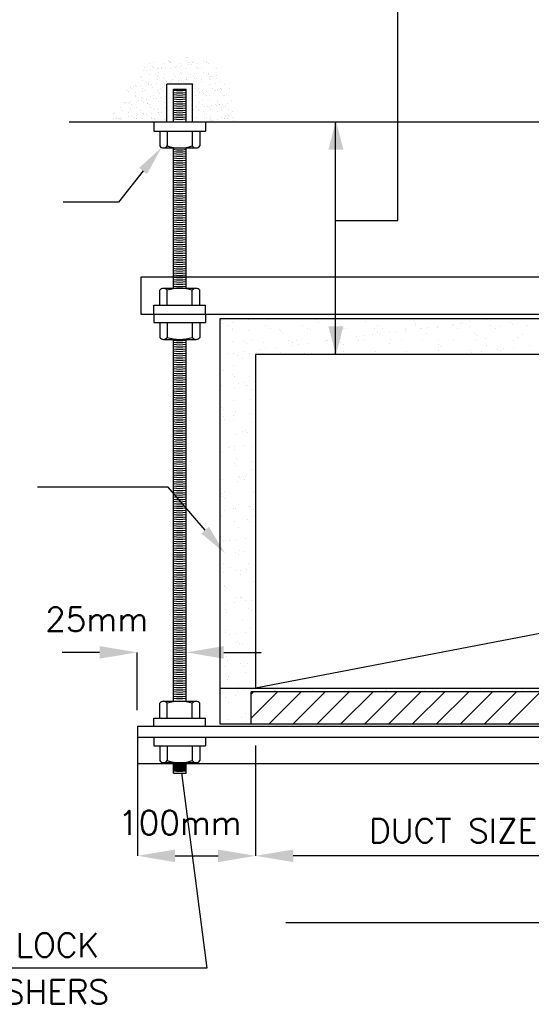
# Model space of a CAD drawing. Header units: millimetres. Extents: x 0 to 531, y -4 to 262.
# Tile 19 of 36: x 235 to 245, y 133 to 153. Entities that reach past the tile are written whole.
import ezdxf
from ezdxf.enums import TextEntityAlignment as Align

# ---------------------------------------------------------------- set-up
doc = ezdxf.new("R2010")
doc.units = ezdxf.units.MM
for name, color, linetype in [('DUCT', 7, 'Continuous'), ('L', 7, 'Continuous'), ('text', 7, 'Continuous')]:
    doc.layers.add(name, color=color, linetype=linetype)
doc.styles.add('ROMANC', font='romans.shx', dxfattribs={"width": 0.65, "height": 200})

msp = doc.modelspace()

# ---------------------------------------------------------------- linework, layer by layer
for p, q in [((237.892, 151.985), (237.892, 151.985)), ((238.193, 152.016), (238.193, 152.016)), ((238.208, 151.989), (238.208, 151.989)), ((238.24, 151.986), (238.24, 151.986)), ((238.541, 152.067), (238.541, 152.067)), ((238.541, 152.016), (238.541, 152.016)), ((238.565, 152.069), (238.565, 152.069)), ((238.588, 151.986), (238.588, 151.986)), ((238.663, 151.98), (238.663, 151.98)), ((238.89, 152.017), (238.89, 152.017)), ((238.937, 151.987), (238.937, 151.987)), ((238.955, 151.98), (238.955, 151.98)), ((237.692, 151.814), (237.692, 151.814)), ((237.713, 151.876), (237.713, 151.876)), ((237.75, 151.822), (237.75, 151.822)), ((237.817, 151.954), (237.817, 151.954)), ((237.841, 151.834), (237.841, 151.834)), ((237.872, 151.891), (237.872, 151.891)), ((237.893, 151.872), (237.893, 151.872)), ((237.969, 151.849), (237.969, 151.849)), ((237.99, 151.783), (237.99, 151.783)), ((237.993, 151.854), (237.993, 151.854)), ((238.052, 151.861), (238.052, 151.861)), ((238.061, 151.877), (238.061, 151.877)), ((238.103, 151.952), (238.103, 151.952)), ((238.143, 151.873), (238.143, 151.873)), ((238.229, 151.971), (238.229, 151.971)), ((238.261, 151.852), (238.261, 151.852)), ((238.295, 151.893), (238.295, 151.893)), ((238.326, 151.881), (238.326, 151.881)), ((238.353, 151.901), (238.353, 151.901)), ((238.406, 151.963), (238.406, 151.963)), ((238.41, 151.877), (238.41, 151.877)), ((238.444, 151.913), (238.444, 151.913)), ((238.548, 151.851), (238.548, 151.851)), ((238.596, 151.933), (238.596, 151.933)), ((238.654, 151.941), (238.654, 151.941)), ((238.698, 151.967), (238.698, 151.967)), ((238.745, 151.953), (238.745, 151.953)), ((238.758, 151.878), (238.758, 151.878)), ((238.774, 151.877), (238.774, 151.877)), ((238.795, 151.859), (238.795, 151.859)), ((238.85, 151.862), (238.85, 151.862)), ((238.897, 151.973), (238.897, 151.973)), ((238.985, 151.965), (238.985, 151.965)), ((239.107, 151.879), (239.107, 151.879)), ((239.143, 151.866), (239.143, 151.866)), ((237.634, 151.704), (237.634, 151.704)), ((237.654, 151.685), (237.654, 151.685)), ((237.673, 151.622), (237.673, 151.622)), ((237.803, 151.596), (237.803, 151.596)), ((237.824, 151.738), (237.824, 151.738)), ((237.935, 151.735), (237.935, 151.735)), ((237.976, 151.633), (237.976, 151.633)), ((237.982, 151.705), (237.982, 151.705)), ((238.101, 151.681), (238.101, 151.681)), ((238.11, 151.737), (238.11, 151.737)), ((238.122, 151.662), (238.122, 151.662)), ((238.152, 151.597), (238.152, 151.597)), ((238.246, 151.597), (238.246, 151.597)), ((238.268, 151.637), (238.268, 151.637)), ((238.283, 151.735), (238.283, 151.735)), ((238.33, 151.705), (238.33, 151.705)), ((238.398, 151.617), (238.398, 151.617)), ((238.413, 151.748), (238.413, 151.748)), ((238.438, 151.779), (238.438, 151.779)), ((238.456, 151.625), (238.456, 151.625)), ((238.458, 151.76), (238.458, 151.76)), ((238.5, 151.597), (238.5, 151.597)), ((238.547, 151.637), (238.547, 151.637)), ((238.555, 151.635), (238.555, 151.635)), ((238.556, 151.671), (238.556, 151.671)), ((238.632, 151.736), (238.632, 151.736)), ((238.679, 151.706), (238.679, 151.706)), ((238.699, 151.657), (238.699, 151.657)), ((238.706, 151.751), (238.706, 151.751)), ((238.757, 151.665), (238.757, 151.665)), ((238.848, 151.677), (238.848, 151.677)), ((238.849, 151.598), (238.849, 151.598)), ((238.857, 151.646), (238.857, 151.646)), ((238.892, 151.769), (238.892, 151.769)), ((238.98, 151.737), (238.98, 151.737)), ((238.992, 151.75), (238.992, 151.75)), ((239, 151.697), (239, 151.697)), ((239.003, 151.667), (239.003, 151.667)), ((239.024, 151.648), (239.024, 151.648)), ((239.027, 151.707), (239.027, 151.707)), ((239.058, 151.704), (239.058, 151.704)), ((239.149, 151.716), (239.149, 151.716)), ((239.15, 151.65), (239.15, 151.65)), ((239.197, 151.598), (239.197, 151.598)), ((237.375, 151.423), (237.375, 151.423)), ((237.394, 151.408), (237.394, 151.408)), ((237.429, 151.485), (237.429, 151.485)), ((237.449, 151.466), (237.449, 151.466)), ((237.494, 151.498), (237.494, 151.498)), ((237.538, 151.519), (237.538, 151.519)), ((237.552, 151.506), (237.552, 151.506)), ((237.643, 151.518), (237.643, 151.518)), ((237.677, 151.454), (237.677, 151.454)), ((237.68, 151.407), (237.68, 151.407)), ((237.724, 151.424), (237.724, 151.424)), ((237.765, 151.583), (237.765, 151.583)), ((237.786, 151.564), (237.786, 151.564)), ((237.795, 151.538), (237.795, 151.538)), ((237.831, 151.522), (237.831, 151.522)), ((237.854, 151.546), (237.854, 151.546)), ((237.883, 151.475), (237.883, 151.475)), ((237.945, 151.558), (237.945, 151.558)), ((237.983, 151.418), (237.983, 151.418)), ((238.025, 151.455), (238.025, 151.455)), ((238.072, 151.425), (238.072, 151.425)), ((238.097, 151.578), (238.097, 151.578)), ((238.118, 151.521), (238.118, 151.521)), ((238.155, 151.585), (238.155, 151.585)), ((238.219, 151.573), (238.219, 151.573)), ((238.667, 151.569), (238.667, 151.569)), ((238.688, 151.55), (238.688, 151.55)), ((238.713, 151.536), (238.713, 151.536)), ((238.722, 151.456), (238.722, 151.456)), ((238.769, 151.426), (238.769, 151.426)), ((238.785, 151.461), (238.785, 151.461)), ((238.864, 151.431), (238.864, 151.431)), ((238.951, 151.4), (238.951, 151.4)), ((238.999, 151.534), (238.999, 151.534)), ((239.07, 151.457), (239.07, 151.457)), ((239.103, 151.42), (239.103, 151.42)), ((239.118, 151.427), (239.118, 151.427)), ((239.121, 151.559), (239.121, 151.559)), ((239.157, 151.435), (239.157, 151.435)), ((239.161, 151.428), (239.161, 151.428)), ((239.233, 151.457), (239.233, 151.457)), ((239.252, 151.44), (239.252, 151.44)), ((239.253, 151.438), (239.253, 151.438)), ((239.301, 151.545), (239.301, 151.545)), ((239.404, 151.46), (239.404, 151.46)), ((237.445, 151.202), (237.445, 151.202)), ((237.545, 151.315), (237.545, 151.315)), ((237.546, 151.303), (237.546, 151.303)), ((237.547, 151.377), (237.547, 151.377)), ((237.597, 151.222), (237.597, 151.222)), ((237.656, 151.23), (237.656, 151.23)), ((237.658, 151.275), (237.658, 151.275)), ((237.679, 151.256), (237.679, 151.256)), ((237.747, 151.242), (237.747, 151.242)), ((237.838, 151.307), (237.838, 151.307)), ((237.894, 151.316), (237.894, 151.316)), ((237.899, 151.262), (237.899, 151.262)), ((237.957, 151.27), (237.957, 151.27)), ((237.99, 151.202), (237.99, 151.202)), ((237.994, 151.373), (237.994, 151.373)), ((238.015, 151.354), (238.015, 151.354)), ((238.048, 151.281), (238.048, 151.281)), ((238.112, 151.265), (238.112, 151.265)), ((238.125, 151.305), (238.125, 151.305)), ((238.72, 151.32), (238.72, 151.32)), ((238.802, 151.381), (238.802, 151.381)), ((238.86, 151.388), (238.86, 151.388)), ((238.871, 151.215), (238.871, 151.215)), ((238.896, 151.359), (238.896, 151.359)), ((238.917, 151.34), (238.917, 151.34)), ((238.939, 151.318), (238.939, 151.318)), ((239.006, 151.319), (239.006, 151.319)), ((239.014, 151.251), (239.014, 151.251)), ((239.164, 151.219), (239.164, 151.219)), ((239.287, 151.318), (239.287, 151.318)), ((239.308, 151.33), (239.308, 151.33)), ((239.351, 151.349), (239.351, 151.349)), ((239.45, 151.218), (239.45, 151.218)), ((237.25, 151.077), (237.25, 151.077)), ((237.287, 151.034), (237.287, 151.034)), ((237.296, 151.183), (237.296, 151.183)), ((237.322, 151.176), (237.322, 151.176)), ((237.342, 151.157), (237.342, 151.157)), ((237.354, 151.19), (237.354, 151.19)), ((237.401, 151.192), (237.401, 151.192)), ((237.419, 151.173), (237.419, 151.173)), ((237.44, 151.068), (237.44, 151.068)), ((237.466, 151.143), (237.466, 151.143)), ((237.553, 151.088), (237.553, 151.088)), ((237.636, 151.035), (237.636, 151.035)), ((237.687, 151.191), (237.687, 151.191)), ((237.767, 151.174), (237.767, 151.174)), ((237.776, 151.166), (237.776, 151.166)), ((237.814, 151.144), (237.814, 151.144)), ((237.845, 151.091), (237.845, 151.091)), ((237.887, 151.064), (237.887, 151.064)), ((237.908, 151.046), (237.908, 151.046)), ((237.984, 151.036), (237.984, 151.036)), ((238.115, 151.175), (238.115, 151.175)), ((238.132, 151.09), (238.132, 151.09)), ((238.662, 151.073), (238.662, 151.073)), ((238.678, 151.153), (238.678, 151.153)), ((238.681, 151.037), (238.681, 151.037)), ((238.727, 151.105), (238.727, 151.105)), ((238.753, 151.085), (238.753, 151.085)), ((238.789, 151.051), (238.789, 151.051)), ((238.81, 151.032), (238.81, 151.032)), ((238.812, 151.176), (238.812, 151.176)), ((238.859, 151.146), (238.859, 151.146)), ((238.905, 151.105), (238.905, 151.105)), ((238.963, 151.112), (238.963, 151.112)), ((239.013, 151.103), (239.013, 151.103)), ((239.029, 151.038), (239.029, 151.038)), ((239.054, 151.124), (239.054, 151.124)), ((239.126, 151.149), (239.126, 151.149)), ((239.146, 151.13), (239.146, 151.13)), ((239.161, 151.176), (239.161, 151.176)), ((239.171, 151.003), (239.171, 151.003)), ((239.206, 151.144), (239.206, 151.144)), ((239.208, 151.146), (239.208, 151.146)), ((239.244, 151.041), (239.244, 151.041)), ((239.265, 151.152), (239.265, 151.152)), ((239.315, 151.114), (239.315, 151.114)), ((239.356, 151.164), (239.356, 151.164)), ((239.378, 151.038), (239.378, 151.038)), ((239.457, 151.002), (239.457, 151.002)), ((237.098, 150.867), (237.098, 150.867)), ((237.103, 150.97), (237.103, 150.97)), ((237.115, 150.973), (237.115, 150.973)), ((237.156, 150.874), (237.156, 150.874)), ((237.161, 150.892), (237.161, 150.892)), ((237.208, 150.862), (237.208, 150.862)), ((237.215, 150.868), (237.215, 150.868)), ((237.235, 150.849), (237.235, 150.849)), ((237.247, 150.886), (237.247, 150.886)), ((237.257, 150.861), (237.257, 150.861)), ((237.399, 150.906), (237.399, 150.906)), ((237.408, 150.977), (237.408, 150.977)), ((237.458, 150.914), (237.458, 150.914)), ((237.509, 150.893), (237.509, 150.893)), ((237.549, 150.926), (237.549, 150.926)), ((237.551, 150.966), (237.551, 150.966)), ((237.556, 150.863), (237.556, 150.863)), ((237.56, 150.872), (237.56, 150.872)), ((237.572, 150.947), (237.572, 150.947)), ((237.669, 150.858), (237.669, 150.858)), ((237.695, 150.975), (237.695, 150.975)), ((237.701, 150.946), (237.701, 150.946)), ((237.759, 150.954), (237.759, 150.954)), ((237.85, 150.966), (237.85, 150.966)), ((237.852, 150.876), (237.852, 150.876)), ((237.857, 150.894), (237.857, 150.894)), ((237.905, 150.864), (237.905, 150.864)), ((237.997, 150.986), (237.997, 150.986)), ((238.002, 150.986), (238.002, 150.986)), ((238.005, 150.956), (238.005, 150.956)), ((238.06, 150.993), (238.06, 150.993)), ((238.117, 150.854), (238.117, 150.854)), ((238.137, 150.835), (238.137, 150.835)), ((238.139, 150.874), (238.139, 150.874)), ((238.734, 150.889), (238.734, 150.889)), ((238.878, 151), (238.878, 151)), ((238.903, 150.896), (238.903, 150.896)), ((238.907, 150.943), (238.907, 150.943)), ((238.95, 150.866), (238.95, 150.866)), ((239.008, 150.829), (239.008, 150.829)), ((239.019, 150.841), (239.019, 150.841)), ((239.02, 150.888), (239.02, 150.888)), ((239.039, 150.822), (239.039, 150.822)), ((239.067, 150.836), (239.067, 150.836)), ((239.157, 150.848), (239.157, 150.848)), ((239.251, 150.896), (239.251, 150.896)), ((239.298, 150.866), (239.298, 150.866)), ((239.309, 150.868), (239.309, 150.868)), ((239.322, 150.898), (239.322, 150.898)), ((239.355, 150.939), (239.355, 150.939)), ((239.368, 150.876), (239.368, 150.876)), ((239.376, 150.92), (239.376, 150.92)), ((239.459, 150.888), (239.459, 150.888)), ((239.473, 150.831), (239.473, 150.831)), ((239.246, 146.864), (239.246, 146.864)), ((239.262, 146.808), (239.262, 146.808)), ((239.37, 146.764), (239.37, 146.764)), ((239.456, 146.834), (239.456, 146.834)), ((239.78, 146.877), (239.78, 146.877)), ((239.904, 146.893), (239.904, 146.893)), ((240.066, 146.896), (240.066, 146.896)), ((240.113, 146.765), (240.113, 146.765)), ((240.171, 146.883), (240.171, 146.883)), ((240.856, 146.766), (240.856, 146.766)), ((241.126, 146.875), (241.126, 146.875)), ((241.17, 146.834), (241.17, 146.834)), ((241.6, 146.768), (241.6, 146.768)), ((242.095, 146.854), (242.095, 146.854)), ((242.283, 146.711), (242.283, 146.711)), ((242.343, 146.769), (242.343, 146.769)), ((243.05, 146.845), (243.05, 146.845)), ((243.086, 146.77), (243.086, 146.77)), ((243.094, 146.805), (243.094, 146.805)), ((243.213, 146.71), (243.213, 146.71)), ((243.337, 146.727), (243.337, 146.727)), ((243.531, 146.752), (243.531, 146.752)), ((243.538, 146.731), (243.538, 146.731)), ((243.829, 146.772), (243.829, 146.772)), ((243.855, 146.795), (243.855, 146.795)), ((243.979, 146.811), (243.979, 146.811)), ((244.02, 146.824), (244.02, 146.824)), ((244.163, 146.739), (244.163, 146.739)), ((244.173, 146.837), (244.173, 146.837)), ((244.498, 146.88), (244.498, 146.88)), ((244.573, 146.773), (244.573, 146.773)), ((244.622, 146.896), (244.622, 146.896)), ((244.673, 146.709), (244.673, 146.709)), ((244.774, 146.736), (244.774, 146.736)), ((244.975, 146.816), (244.975, 146.816)), ((245.019, 146.776), (245.019, 146.776)), ((245.316, 146.775), (245.316, 146.775)), ((239.454, 146.673), (239.454, 146.673)), ((239.47, 146.7), (239.47, 146.7)), ((239.779, 146.675), (239.779, 146.675)), ((240.214, 146.701), (240.214, 146.701)), ((240.403, 146.683), (240.403, 146.683)), ((240.409, 146.665), (240.409, 146.665)), ((240.453, 146.625), (240.453, 146.625)), ((240.957, 146.702), (240.957, 146.702)), ((241.014, 146.68), (241.014, 146.68)), ((241.378, 146.644), (241.378, 146.644)), ((241.658, 146.703), (241.658, 146.703)), ((241.7, 146.704), (241.7, 146.704)), ((241.928, 146.541), (241.928, 146.541)), ((242.052, 146.558), (242.052, 146.558)), ((242.246, 146.583), (242.246, 146.583)), ((242.333, 146.636), (242.333, 146.636)), ((242.377, 146.596), (242.377, 146.596)), ((242.444, 146.705), (242.444, 146.705)), ((242.57, 146.626), (242.57, 146.626)), ((242.694, 146.642), (242.694, 146.642)), ((242.888, 146.668), (242.888, 146.668)), ((242.894, 146.708), (242.894, 146.708)), ((243.187, 146.706), (243.187, 146.706)), ((243.302, 146.615), (243.302, 146.615)), ((243.93, 146.708), (243.93, 146.708)), ((244.257, 146.607), (244.257, 146.607)), ((244.301, 146.566), (244.301, 146.566)), ((244.486, 146.516), (244.486, 146.516)), ((245.111, 146.523), (245.111, 146.523)), ((245.226, 146.586), (245.226, 146.586)), ((239.471, 146.439), (239.471, 146.439)), ((239.691, 146.456), (239.691, 146.456)), ((239.735, 146.415), (239.735, 146.415)), ((239.833, 146.469), (239.833, 146.469)), ((240.081, 146.436), (240.081, 146.436)), ((240.319, 146.329), (240.319, 146.329)), ((240.576, 146.47), (240.576, 146.47)), ((240.643, 146.372), (240.643, 146.372)), ((240.66, 146.435), (240.66, 146.435)), ((240.726, 146.459), (240.726, 146.459)), ((240.767, 146.389), (240.767, 146.389)), ((240.961, 146.414), (240.961, 146.414)), ((241.285, 146.457), (241.285, 146.457)), ((241.319, 146.471), (241.319, 146.471)), ((241.351, 146.467), (241.351, 146.467)), ((241.409, 146.473), (241.409, 146.473)), ((241.603, 146.499), (241.603, 146.499)), ((241.615, 146.426), (241.615, 146.426)), ((241.659, 146.386), (241.659, 146.386)), ((241.961, 146.464), (241.961, 146.464)), ((242.063, 146.473), (242.063, 146.473)), ((242.585, 146.405), (242.585, 146.405)), ((242.606, 146.487), (242.606, 146.487)), ((242.806, 146.474), (242.806, 146.474)), ((243.231, 146.495), (243.231, 146.495)), ((243.54, 146.397), (243.54, 146.397)), ((243.549, 146.476), (243.549, 146.476)), ((243.584, 146.357), (243.584, 146.357)), ((243.841, 146.492), (243.841, 146.492)), ((244.292, 146.477), (244.292, 146.477)), ((244.509, 146.376), (244.509, 146.376)), ((245.036, 146.478), (245.036, 146.478)), ((245.036, 146.333), (245.036, 146.333)), ((245.36, 146.375), (245.36, 146.375)), ((239.358, 146.203), (239.358, 146.203)), ((239.482, 146.219), (239.482, 146.219)), ((239.563, 146.166), (239.563, 146.166)), ((239.676, 146.245), (239.676, 146.245)), ((239.794, 146.215), (239.794, 146.215)), ((239.943, 146.225), (239.943, 146.225)), ((240, 146.288), (240, 146.288)), ((240.124, 146.304), (240.124, 146.304)), ((240.418, 146.223), (240.418, 146.223)), ((240.898, 146.217), (240.898, 146.217)), ((241.029, 146.22), (241.029, 146.22)), ((241.674, 146.243), (241.674, 146.243)), ((241.867, 146.196), (241.867, 146.196)), ((242.298, 146.251), (242.298, 146.251)), ((242.909, 146.248), (242.909, 146.248)), ((243.554, 146.271), (243.554, 146.271)), ((244.075, 146.206), (244.075, 146.206)), ((244.178, 146.279), (244.178, 146.279)), ((244.199, 146.222), (244.199, 146.222)), ((244.393, 146.248), (244.393, 146.248)), ((244.718, 146.291), (244.718, 146.291)), ((244.789, 146.276), (244.789, 146.276)), ((244.842, 146.307), (244.842, 146.307)), ((239.225, 146.016), (239.225, 146.016)), ((239.486, 145.979), (239.486, 145.979)), ((239.663, 146.102), (239.663, 146.102)), ((239.282, 145.87), (239.282, 145.87)), ((239.463, 145.798), (239.463, 145.798)), ((239.507, 145.758), (239.507, 145.758)), ((239.809, 145.755), (239.809, 145.755)), ((239.254, 145.571), (239.254, 145.571)), ((239.578, 145.614), (239.578, 145.614)), ((239.702, 145.63), (239.702, 145.63)), ((239.715, 145.567), (239.715, 145.567)), ((239.755, 145.568), (239.755, 145.568)), ((239.896, 145.656), (239.896, 145.656)), ((239.501, 145.519), (239.501, 145.519)), ((239.856, 145.504), (239.856, 145.504)), ((239.475, 145.272), (239.475, 145.272)), ((239.824, 145.295), (239.824, 145.295)), ((239.235, 145.14), (239.235, 145.14)), ((239.279, 145.1), (239.279, 145.1)), ((239.28, 144.957), (239.28, 144.957)), ((239.474, 144.982), (239.474, 144.982)), ((239.516, 145.059), (239.516, 145.059)), ((239.798, 145.025), (239.798, 145.025)), ((239.305, 144.905), (239.305, 144.905)), ((239.486, 144.91), (239.486, 144.91)), ((239.839, 144.835), (239.839, 144.835)), ((239.531, 144.599), (239.531, 144.599)), ((239.668, 144.674), (239.668, 144.674)), ((239.724, 144.692), (239.724, 144.692)), ((239.768, 144.652), (239.768, 144.652)), ((239.398, 144.372), (239.398, 144.372)), ((239.5, 144.368), (239.5, 144.368)), ((239.694, 144.393), (239.694, 144.393)), ((239.854, 144.375), (239.854, 144.375)), ((239.258, 144.252), (239.258, 144.252)), ((239.375, 144.351), (239.375, 144.351)), ((239.498, 144.308), (239.498, 144.308)), ((239.496, 144.034), (239.496, 144.034)), ((239.54, 143.994), (239.54, 143.994)), ((239.546, 144.139), (239.546, 144.139)), ((239.861, 144.077), (239.861, 144.077)), ((239.224, 143.892), (239.224, 143.892)), ((239.747, 143.804), (239.747, 143.804)), ((239.869, 143.915), (239.869, 143.915)), ((239.914, 143.804), (239.914, 143.804)), ((239.271, 143.72), (239.271, 143.72)), ((239.561, 143.679), (239.561, 143.679)), ((239.59, 143.774), (239.59, 143.774)), ((239.596, 143.762), (239.596, 143.762)), ((239.691, 143.71), (239.691, 143.71)), ((239.72, 143.779), (239.72, 143.779)), ((239.239, 143.432), (239.239, 143.432)), ((239.31, 143.478), (239.31, 143.478)), ((239.884, 143.456), (239.884, 143.456)), ((239.267, 143.376), (239.267, 143.376)), ((239.311, 143.336), (239.311, 143.336)), ((239.576, 143.219), (239.576, 143.219)), ((239.297, 143.105), (239.297, 143.105)), ((239.491, 143.131), (239.491, 143.131)), ((239.519, 143.146), (239.519, 143.146)), ((239.783, 143.176), (239.783, 143.176)), ((239.816, 143.173), (239.816, 143.173)), ((239.884, 143.112), (239.884, 143.112)), ((239.254, 142.972), (239.254, 142.972)), ((239.503, 142.88), (239.503, 142.88)), ((239.756, 142.928), (239.756, 142.928)), ((239.8, 142.888), (239.8, 142.888)), ((239.899, 142.996), (239.899, 142.996)), ((239.591, 142.76), (239.591, 142.76)), ((239.233, 142.577), (239.233, 142.577)), ((239.269, 142.513), (239.269, 142.513)), ((239.291, 142.488), (239.291, 142.488)), ((239.333, 142.513), (239.333, 142.513)), ((239.393, 142.5), (239.393, 142.5)), ((239.517, 142.516), (239.517, 142.516)), ((239.711, 142.542), (239.711, 142.542)), ((239.914, 142.536), (239.914, 142.536)), ((239.528, 142.27), (239.528, 142.27)), ((239.572, 142.23), (239.572, 142.23)), ((239.606, 142.3), (239.606, 142.3)), ((239.696, 142.282), (239.696, 142.282)), ((239.284, 142.053), (239.284, 142.053)), ((239.78, 142.04), (239.78, 142.04)), ((239.289, 141.868), (239.289, 141.868)), ((239.425, 141.98), (239.425, 141.98)), ((239.526, 141.915), (239.526, 141.915)), ((239.613, 141.911), (239.613, 141.911)), ((239.621, 141.84), (239.621, 141.84)), ((239.737, 141.927), (239.737, 141.927)), ((239.888, 141.685), (239.888, 141.685)), ((239.299, 141.593), (239.299, 141.593)), ((239.3, 141.613), (239.3, 141.613)), ((239.344, 141.572), (239.344, 141.572)), ((239.315, 141.254), (239.315, 141.254)), ((239.509, 141.279), (239.509, 141.279)), ((239.551, 141.382), (239.551, 141.382)), ((239.618, 141.382), (239.618, 141.382)), ((239.636, 141.38), (239.636, 141.38)), ((239.719, 141.318), (239.719, 141.318)), ((239.833, 141.322), (239.833, 141.322)), ((239.314, 141.133), (239.314, 141.133)), ((239.338, 141.086), (239.338, 141.086)), ((239.789, 141.164), (239.789, 141.164)), ((239.833, 141.124), (239.833, 141.124)), ((239.651, 140.92), (239.651, 140.92)), ((239.323, 140.724), (239.323, 140.724)), ((239.329, 140.673), (239.329, 140.673)), ((239.535, 140.665), (239.535, 140.665)), ((239.729, 140.69), (239.729, 140.69)), ((239.811, 140.784), (239.811, 140.784)), ((239.911, 140.72), (239.911, 140.72)), ((239.411, 140.648), (239.411, 140.648)), ((239.531, 140.488), (239.531, 140.488)), ((239.561, 140.507), (239.561, 140.507)), ((239.605, 140.466), (239.605, 140.466)), ((236.826, 140.289), (236.08, 140.289)), ((237.572, 139.141), (237.572, 140.289)), ((238.542, 139.8), (238.542, 140.289)), ((239.288, 140.289), (240.034, 140.289)), ((239.666, 140.46), (239.666, 140.46)), ((239.812, 140.276), (239.812, 140.276)), ((239.26, 140.185), (239.26, 140.185)), ((239.344, 140.213), (239.344, 140.213)), ((239.361, 140.121), (239.361, 140.121)), ((239.307, 140.016), (239.307, 140.016)), ((239.631, 140.059), (239.631, 140.059)), ((239.681, 140), (239.681, 140)), ((239.723, 139.89), (239.723, 139.89)), ((239.755, 140.076), (239.755, 140.076)), ((239.332, 139.849), (239.332, 139.849)), ((239.359, 139.753), (239.359, 139.753)), ((239.376, 139.809), (239.376, 139.809)), ((239.453, 139.588), (239.453, 139.588)), ((239.554, 139.523), (239.554, 139.523)), ((239.584, 139.618), (239.584, 139.618)), ((239.696, 139.54), (239.696, 139.54)), ((239.832, 138.987), (240.352, 139.508)), ((239.832, 139.462), (239.878, 139.508)), ((240.169, 139.512), (240.169, 139.512)), ((240.189, 138.87), (240.827, 139.508)), ((240.297, 139.525), (240.297, 139.525)), ((240.307, 139.537), (240.307, 139.537)), ((240.494, 139.555), (240.494, 139.555)), ((240.583, 139.57), (240.583, 139.57)), ((240.618, 139.571), (240.618, 139.571)), ((240.664, 138.87), (241.302, 139.508)), ((240.952, 139.561), (240.952, 139.561)), ((241.04, 139.526), (241.04, 139.526)), ((241.139, 138.87), (241.776, 139.508)), ((241.576, 139.569), (241.576, 139.569)), ((241.613, 138.87), (242.251, 139.508)), ((241.784, 139.527), (241.784, 139.527)), ((242.088, 138.87), (242.726, 139.508)), ((242.187, 139.566), (242.187, 139.566)), ((242.507, 139.54), (242.507, 139.54)), ((242.527, 139.529), (242.527, 139.529)), ((242.563, 138.87), (243.2, 139.508)), ((243.037, 138.87), (243.675, 139.508)), ((243.27, 139.53), (243.27, 139.53)), ((243.433, 139.56), (243.433, 139.56)), ((243.512, 138.87), (244.15, 139.508)), ((243.987, 138.87), (244.624, 139.508)), ((244.013, 139.532), (244.013, 139.532)), ((244.388, 139.551), (244.388, 139.551)), ((244.432, 139.511), (244.432, 139.511)), ((244.461, 138.87), (245.099, 139.508)), ((244.757, 139.533), (244.757, 139.533)), ((244.887, 139.515), (244.887, 139.515)), ((244.936, 138.87), (245.574, 139.508)), ((245.211, 139.558), (245.211, 139.558)), ((245.335, 139.574), (245.335, 139.574)), ((245.357, 139.53), (245.357, 139.53)), ((239.333, 139.402), (239.333, 139.402)), ((239.527, 139.427), (239.527, 139.427)), ((239.822, 139.401), (239.822, 139.401)), ((239.374, 139.293), (239.374, 139.293)), ((239.356, 138.961), (239.356, 138.961)), ((239.646, 138.99), (239.646, 138.99)), ((239.711, 139.08), (239.711, 139.08)), ((239.747, 138.926), (239.747, 138.926)), ((237.576, 138.61), (237.576, 136.258)), ((239.921, 138.446), (239.921, 136.258)), ((238.322, 136.258), (239.175, 136.258)), ((239.921, 136.258), (239.921, 136.258)), ((249.081, 136.258), (240.667, 136.258))]:
    msp.add_line(p, q)
for points in [[(236.826, 140.413), (236.826, 140.164), (237.572, 140.289)], [(239.288, 140.413), (239.288, 140.164), (238.542, 140.289)], [(238.322, 136.382), (238.322, 136.133), (237.576, 136.258)], [(239.175, 136.382), (239.175, 136.133), (239.921, 136.258)], [(240.667, 136.382), (240.667, 136.133), (239.921, 136.258)]]:
    msp.add_solid(points)
at = {"layer": 'DUCT'}
for p, q in [((236.219, 150.799), (254.191, 150.799)), ((241.504, 146.201), (241.504, 150.801)), ((237.687, 149.827), (237.198, 149.21)), ((237.198, 149.21), (236.101, 149.21)), ((252.172, 147.722), (237.642, 147.722)), ((237.642, 147.722), (237.642, 146.993)), ((237.642, 146.993), (252.172, 146.993)), ((250.536, 146.898), (239.212, 146.898)), ((239.212, 146.898), (239.212, 138.87)), ((249.827, 146.189), (239.921, 146.189)), ((239.921, 146.189), (239.921, 139.579)), ((238.187, 143.564), (235.591, 143.564)), ((238.919, 142.71), (238.187, 143.564)), ((239.212, 139.579), (250.536, 139.579)), ((249.916, 139.508), (239.832, 139.508)), ((239.832, 138.87), (239.832, 139.508)), ((252.172, 138.82), (237.576, 138.82)), ((237.576, 138.82), (237.576, 138.61)), ((237.576, 138.82), (237.576, 138.09)), ((239.212, 138.87), (250.536, 138.87)), ((237.576, 138.61), (252.172, 138.61)), ((237.576, 138.09), (252.172, 138.09)), ((255.053, 134.928), (240.523, 134.928))]:
    msp.add_line(p, q, dxfattribs=at)
for points in [[(241.365, 150.251), (241.663, 150.251), (241.514, 150.825)], [(237.61, 149.889), (237.765, 149.766), (238.058, 150.295)], [(241.365, 146.751), (241.663, 146.751), (241.514, 146.177)], [(238.844, 142.645), (238.995, 142.775), (239.308, 142.257)]]:
    msp.add_solid(points, dxfattribs=at)
at = {"layer": 'L'}
for p, q in [((238.672, 151.55), (238.161, 151.55)), ((238.161, 150.799), (238.161, 151.55)), ((238.291, 151.448), (238.542, 151.448)), ((238.291, 150.799), (238.291, 151.448)), ((238.542, 150.799), (238.542, 151.448)), ((238.672, 150.799), (238.672, 151.55)), ((237.904, 150.785), (237.904, 150.618)), ((237.904, 150.618), (238.929, 150.618)), ((238.019, 150.618), (238.019, 150.323)), ((238.168, 150.618), (238.168, 150.323)), ((238.665, 150.618), (238.665, 150.323)), ((238.814, 150.618), (238.814, 150.323)), ((238.929, 150.785), (238.929, 150.618)), ((238.093, 150.284), (238.74, 150.284)), ((238.291, 147.502), (238.291, 150.284)), ((238.542, 147.502), (238.542, 150.284)), ((238.093, 147.502), (238.74, 147.502)), ((238.019, 147.168), (238.019, 147.463)), ((238.168, 147.168), (238.168, 147.463)), ((238.665, 147.168), (238.665, 147.463)), ((238.814, 147.168), (238.814, 147.463)), ((237.904, 147.168), (238.929, 147.168)), ((237.904, 147.001), (237.904, 147.168)), ((238.929, 147.001), (238.929, 147.168)), ((237.904, 146.991), (237.904, 146.825)), ((238.929, 146.991), (238.929, 146.825)), ((237.904, 146.825), (238.929, 146.825)), ((238.019, 146.825), (238.019, 146.53)), ((238.168, 146.825), (238.168, 146.53)), ((238.665, 146.825), (238.665, 146.53)), ((238.814, 146.825), (238.814, 146.53)), ((238.093, 146.491), (238.74, 146.491)), ((238.291, 139.32), (238.291, 146.491)), ((238.542, 139.32), (238.542, 146.491)), ((248.293, 141.191), (239.921, 139.579)), ((238.093, 139.32), (238.74, 139.32)), ((238.019, 138.986), (238.019, 139.281)), ((238.168, 138.986), (238.168, 139.281)), ((238.665, 138.986), (238.665, 139.281)), ((238.814, 138.986), (238.814, 139.281)), ((237.904, 138.986), (238.929, 138.986)), ((237.904, 138.82), (237.904, 138.986)), ((238.929, 138.82), (238.929, 138.986)), ((237.904, 138.607), (237.904, 138.44)), ((238.929, 138.607), (238.929, 138.44)), ((237.904, 138.44), (238.929, 138.44)), ((238.019, 138.44), (238.019, 138.145)), ((238.168, 138.44), (238.168, 138.145)), ((238.665, 138.44), (238.665, 138.145)), ((238.814, 138.44), (238.814, 138.145)), ((238.093, 138.106), (238.74, 138.106)), ((238.291, 137.897), (238.291, 138.106)), ((238.542, 137.897), (238.542, 138.106)), ((238.291, 137.897), (238.542, 137.897))]:
    msp.add_line(p, q, dxfattribs=at)
msp.add_lwpolyline([(238.448, 137.899), (238.955, 134.033), (228.411, 134.033)], dxfattribs=at)
for centre, radius, start, end in [((238.416, 152.274), 0.854, 261.541, 278.459), ((238.416, 152.23), 0.854, 261.541, 278.459), ((238.416, 152.186), 0.854, 261.541, 278.459), ((238.416, 152.143), 0.854, 261.541, 278.459), ((238.416, 152.099), 0.854, 261.541, 278.459), ((238.416, 152.055), 0.854, 261.541, 278.459), ((238.416, 152.011), 0.854, 261.541, 278.459), ((238.416, 151.967), 0.854, 261.541, 278.459), ((238.416, 151.924), 0.854, 261.541, 278.459), ((238.416, 151.88), 0.854, 261.541, 278.459), ((238.416, 151.836), 0.854, 261.541, 278.459), ((238.416, 151.792), 0.854, 261.541, 278.459), ((238.416, 151.748), 0.854, 261.541, 278.459), ((238.416, 151.704), 0.854, 261.541, 278.459), ((238.094, 150.376), 0.0916, 215.3121, 324.6879), ((238.416, 151.099), 0.815, 252.2813, 287.7187), ((238.416, 151.114), 0.867, 261.667, 278.333), ((238.739, 150.376), 0.0916, 215.3121, 324.6879), ((238.416, 151.061), 0.854, 261.541, 278.459), ((238.416, 151.017), 0.854, 261.541, 278.459), ((238.416, 150.974), 0.854, 261.541, 278.459), ((238.416, 150.93), 0.854, 261.541, 278.459), ((238.416, 150.886), 0.854, 261.541, 278.459), ((238.416, 150.842), 0.854, 261.541, 278.459), ((238.416, 150.798), 0.854, 261.541, 278.459), ((238.416, 150.754), 0.854, 261.541, 278.459), ((238.416, 150.711), 0.854, 261.541, 278.459), ((238.416, 150.667), 0.854, 261.541, 278.459), ((238.416, 150.623), 0.854, 261.541, 278.459), ((238.416, 150.579), 0.854, 261.541, 278.459), ((238.416, 150.535), 0.854, 261.541, 278.459), ((238.416, 150.492), 0.854, 261.541, 278.459), ((238.416, 150.448), 0.854, 261.541, 278.459), ((238.416, 150.404), 0.854, 261.541, 278.459), ((238.416, 150.36), 0.854, 261.541, 278.459), ((238.416, 150.329), 0.867, 261.667, 278.333), ((238.416, 150.277), 0.854, 261.541, 278.459), ((238.416, 150.233), 0.854, 261.541, 278.459), ((238.416, 150.189), 0.854, 261.541, 278.459), ((238.416, 150.145), 0.854, 261.541, 278.459), ((238.416, 150.101), 0.854, 261.541, 278.459), ((238.416, 150.058), 0.854, 261.541, 278.459), ((238.416, 150.014), 0.854, 261.541, 278.459), ((238.416, 149.97), 0.854, 261.541, 278.459), ((238.416, 149.926), 0.854, 261.541, 278.459), ((238.416, 149.882), 0.854, 261.541, 278.459), ((238.416, 149.839), 0.854, 261.541, 278.459), ((238.416, 149.795), 0.854, 261.541, 278.459), ((238.416, 149.751), 0.854, 261.541, 278.459), ((238.416, 149.707), 0.854, 261.541, 278.459), ((238.416, 149.663), 0.854, 261.541, 278.459), ((238.416, 149.62), 0.854, 261.541, 278.459), ((238.416, 149.576), 0.854, 261.541, 278.459), ((238.416, 149.532), 0.854, 261.541, 278.459), ((238.416, 149.488), 0.854, 261.541, 278.459), ((238.416, 149.444), 0.854, 261.541, 278.459), ((238.416, 149.4), 0.854, 261.541, 278.459), ((238.416, 149.357), 0.854, 261.541, 278.459), ((238.416, 149.313), 0.854, 261.541, 278.459), ((238.416, 149.269), 0.854, 261.541, 278.459), ((238.416, 149.225), 0.854, 261.541, 278.459), ((238.416, 149.181), 0.854, 261.541, 278.459), ((238.416, 149.138), 0.854, 261.541, 278.459), ((238.416, 149.094), 0.854, 261.541, 278.459), ((238.416, 149.05), 0.854, 261.541, 278.459), ((238.416, 149.006), 0.854, 261.541, 278.459), ((238.416, 148.962), 0.854, 261.541, 278.459), ((238.416, 148.919), 0.854, 261.541, 278.459), ((238.416, 148.875), 0.854, 261.541, 278.459), ((238.416, 148.831), 0.854, 261.541, 278.459), ((238.416, 148.787), 0.854, 261.541, 278.459), ((238.416, 148.743), 0.854, 261.541, 278.459), ((238.416, 148.699), 0.854, 261.541, 278.459), ((238.416, 148.656), 0.854, 261.541, 278.459), ((238.416, 148.612), 0.854, 261.541, 278.459), ((238.416, 148.568), 0.854, 261.541, 278.459), ((238.094, 147.41), 0.0916, 35.3121, 144.6879), ((238.416, 146.687), 0.815, 72.2813, 107.7187), ((238.416, 148.524), 0.854, 261.541, 278.459), ((238.416, 148.48), 0.854, 261.541, 278.459), ((238.416, 148.437), 0.854, 261.541, 278.459), ((238.416, 148.477), 0.941, 262.3259, 277.6741), ((238.739, 147.41), 0.0916, 35.3121, 144.6879), ((238.094, 146.582), 0.0916, 215.3121, 324.6879), ((238.416, 147.306), 0.815, 252.2813, 287.7187), ((238.739, 146.582), 0.0916, 215.3121, 324.6879), ((238.416, 147.335), 0.867, 261.667, 278.333), ((238.416, 147.283), 0.854, 261.541, 278.459), ((238.416, 147.239), 0.854, 261.541, 278.459), ((238.416, 147.195), 0.854, 261.541, 278.459), ((238.416, 147.151), 0.854, 261.541, 278.459), ((238.416, 147.107), 0.854, 261.541, 278.459), ((238.416, 147.063), 0.854, 261.541, 278.459), ((238.416, 147.02), 0.854, 261.541, 278.459), ((238.416, 146.976), 0.854, 261.541, 278.459), ((238.416, 146.932), 0.854, 261.541, 278.459), ((238.416, 146.888), 0.854, 261.541, 278.459), ((238.416, 146.844), 0.854, 261.541, 278.459), ((238.416, 146.801), 0.854, 261.541, 278.459), ((238.416, 146.757), 0.854, 261.541, 278.459), ((238.416, 146.713), 0.854, 261.541, 278.459), ((238.416, 146.669), 0.854, 261.541, 278.459), ((238.416, 146.625), 0.854, 261.541, 278.459), ((238.416, 146.582), 0.854, 261.541, 278.459), ((238.416, 146.538), 0.854, 261.541, 278.459), ((238.416, 146.494), 0.854, 261.541, 278.459), ((238.416, 146.45), 0.854, 261.541, 278.459), ((238.416, 146.406), 0.854, 261.541, 278.459), ((238.416, 146.362), 0.854, 261.541, 278.459), ((238.416, 146.319), 0.854, 261.541, 278.459), ((238.416, 146.275), 0.854, 261.541, 278.459), ((238.416, 146.231), 0.854, 261.541, 278.459), ((238.416, 146.187), 0.854, 261.541, 278.459), ((238.416, 146.143), 0.854, 261.541, 278.459), ((238.416, 146.1), 0.854, 261.541, 278.459), ((238.416, 146.056), 0.854, 261.541, 278.459), ((238.416, 146.012), 0.854, 261.541, 278.459), ((238.416, 145.968), 0.854, 261.541, 278.459), ((238.416, 145.924), 0.854, 261.541, 278.459), ((238.416, 145.881), 0.854, 261.541, 278.459), ((238.416, 145.837), 0.854, 261.541, 278.459), ((238.416, 145.793), 0.854, 261.541, 278.459), ((238.416, 145.749), 0.854, 261.541, 278.459), ((238.416, 145.705), 0.854, 261.541, 278.459), ((238.416, 145.661), 0.854, 261.541, 278.459), ((238.416, 145.618), 0.854, 261.541, 278.459), ((238.416, 145.574), 0.854, 261.541, 278.459), ((238.416, 145.53), 0.854, 261.541, 278.459), ((238.416, 145.486), 0.854, 261.541, 278.459), ((238.416, 145.442), 0.854, 261.541, 278.459), ((238.416, 145.399), 0.854, 261.541, 278.459), ((238.416, 145.355), 0.854, 261.541, 278.459), ((238.416, 145.311), 0.854, 261.541, 278.459), ((238.416, 145.267), 0.854, 261.541, 278.459), ((238.416, 145.223), 0.854, 261.541, 278.459), ((238.416, 145.18), 0.854, 261.541, 278.459), ((238.416, 145.136), 0.854, 261.541, 278.459), ((238.416, 145.092), 0.854, 261.541, 278.459), ((238.416, 145.048), 0.854, 261.541, 278.459), ((238.416, 145.004), 0.854, 261.541, 278.459), ((238.416, 144.96), 0.854, 261.541, 278.459), ((238.416, 144.917), 0.854, 261.541, 278.459), ((238.416, 144.873), 0.854, 261.541, 278.459), ((238.416, 144.829), 0.854, 261.541, 278.459), ((238.416, 144.785), 0.854, 261.541, 278.459), ((238.416, 144.741), 0.854, 261.541, 278.459), ((238.416, 144.698), 0.854, 261.541, 278.459), ((238.416, 144.654), 0.854, 261.541, 278.459), ((238.416, 144.61), 0.854, 261.541, 278.459), ((238.416, 144.566), 0.854, 261.541, 278.459), ((238.416, 144.522), 0.854, 261.541, 278.459), ((238.416, 144.478), 0.854, 261.541, 278.459), ((238.416, 144.435), 0.854, 261.541, 278.459), ((238.416, 144.391), 0.854, 261.541, 278.459), ((238.416, 144.347), 0.854, 261.541, 278.459), ((238.416, 144.303), 0.854, 261.541, 278.459), ((238.416, 144.259), 0.854, 261.541, 278.459), ((238.416, 144.216), 0.854, 261.541, 278.459), ((238.416, 144.172), 0.854, 261.541, 278.459), ((238.416, 144.128), 0.854, 261.541, 278.459), ((238.416, 144.084), 0.854, 261.541, 278.459), ((238.416, 144.04), 0.854, 261.541, 278.459), ((238.416, 143.997), 0.854, 261.541, 278.459), ((238.416, 143.953), 0.854, 261.541, 278.459), ((238.416, 143.909), 0.854, 261.541, 278.459), ((238.416, 143.865), 0.854, 261.541, 278.459), ((238.416, 143.821), 0.854, 261.541, 278.459), ((238.416, 143.777), 0.854, 261.541, 278.459), ((238.416, 143.734), 0.854, 261.541, 278.459), ((238.416, 143.69), 0.854, 261.541, 278.459), ((238.416, 143.646), 0.854, 261.541, 278.459), ((238.416, 143.602), 0.854, 261.541, 278.459), ((238.416, 143.558), 0.854, 261.541, 278.459), ((238.416, 143.515), 0.854, 261.541, 278.459), ((238.416, 143.471), 0.854, 261.541, 278.459), ((238.416, 143.427), 0.854, 261.541, 278.459), ((238.416, 143.383), 0.854, 261.541, 278.459), ((238.416, 143.339), 0.854, 261.541, 278.459), ((238.416, 143.296), 0.854, 261.541, 278.459), ((238.416, 143.252), 0.854, 261.541, 278.459), ((238.416, 143.208), 0.854, 261.541, 278.459), ((238.416, 143.164), 0.854, 261.541, 278.459), ((238.416, 143.12), 0.854, 261.541, 278.459), ((238.416, 143.076), 0.854, 261.541, 278.459), ((238.416, 143.033), 0.854, 261.541, 278.459), ((238.416, 142.989), 0.854, 261.541, 278.459), ((238.416, 142.945), 0.854, 261.541, 278.459), ((238.416, 142.945), 0.897, 261.9526, 278.0474), ((238.416, 142.854), 0.854, 261.541, 278.459), ((238.416, 142.81), 0.854, 261.541, 278.459), ((238.416, 142.767), 0.854, 261.541, 278.459), ((238.416, 142.723), 0.854, 261.541, 278.459), ((238.416, 142.679), 0.854, 261.541, 278.459), ((238.416, 142.635), 0.854, 261.541, 278.459), ((238.416, 142.591), 0.854, 261.541, 278.459), ((238.416, 142.548), 0.854, 261.541, 278.459), ((238.416, 142.504), 0.854, 261.541, 278.459), ((238.416, 142.46), 0.854, 261.541, 278.459), ((238.416, 142.416), 0.854, 261.541, 278.459), ((238.416, 142.372), 0.854, 261.541, 278.459), ((238.416, 142.328), 0.854, 261.541, 278.459), ((238.416, 142.285), 0.854, 261.541, 278.459), ((238.416, 142.241), 0.854, 261.541, 278.459), ((238.416, 142.197), 0.854, 261.541, 278.459), ((238.416, 142.153), 0.854, 261.541, 278.459), ((238.416, 142.109), 0.854, 261.541, 278.459), ((238.416, 142.066), 0.854, 261.541, 278.459), ((238.416, 142.022), 0.854, 261.541, 278.459), ((238.416, 141.978), 0.854, 261.541, 278.459), ((238.416, 141.934), 0.854, 261.541, 278.459), ((238.416, 141.89), 0.854, 261.541, 278.459), ((238.416, 141.847), 0.854, 261.541, 278.459), ((238.416, 141.803), 0.854, 261.541, 278.459), ((238.416, 141.759), 0.854, 261.541, 278.459), ((238.416, 141.715), 0.854, 261.541, 278.459), ((238.416, 141.671), 0.854, 261.541, 278.459), ((238.416, 141.627), 0.854, 261.541, 278.459), ((238.416, 141.584), 0.854, 261.541, 278.459), ((238.416, 141.54), 0.854, 261.541, 278.459), ((238.416, 141.496), 0.854, 261.541, 278.459), ((238.416, 141.452), 0.854, 261.541, 278.459), ((238.416, 141.408), 0.854, 261.541, 278.459), ((238.416, 141.365), 0.854, 261.541, 278.459), ((238.416, 141.321), 0.854, 261.541, 278.459), ((238.416, 141.277), 0.854, 261.541, 278.459), ((238.416, 141.233), 0.854, 261.541, 278.459), ((238.416, 141.189), 0.854, 261.541, 278.459), ((238.416, 141.146), 0.854, 261.541, 278.459), ((238.416, 141.102), 0.854, 261.541, 278.459), ((238.416, 141.058), 0.854, 261.541, 278.459), ((238.416, 141.014), 0.854, 261.541, 278.459), ((238.416, 140.97), 0.854, 261.541, 278.459), ((238.416, 140.926), 0.854, 261.541, 278.459), ((238.416, 140.883), 0.854, 261.541, 278.459), ((238.416, 140.839), 0.854, 261.541, 278.459), ((238.416, 140.795), 0.854, 261.541, 278.459), ((238.416, 140.751), 0.854, 261.541, 278.459), ((238.416, 140.707), 0.854, 261.541, 278.459), ((238.416, 140.664), 0.854, 261.541, 278.459), ((238.416, 140.62), 0.854, 261.541, 278.459), ((238.416, 140.576), 0.854, 261.541, 278.459), ((238.416, 140.532), 0.854, 261.541, 278.459), ((238.416, 140.488), 0.854, 261.541, 278.459), ((238.416, 140.445), 0.854, 261.541, 278.459), ((238.416, 140.401), 0.854, 261.541, 278.459), ((238.416, 140.357), 0.854, 261.541, 278.459), ((238.094, 139.229), 0.0916, 35.3121, 144.6879), ((238.416, 138.505), 0.815, 72.2813, 107.7187), ((238.416, 140.313), 0.854, 261.541, 278.459), ((238.416, 140.269), 0.854, 261.541, 278.459), ((238.416, 140.269), 0.897, 261.9526, 278.0474), ((238.739, 139.229), 0.0916, 35.3121, 144.6879), ((238.094, 138.198), 0.0916, 215.3121, 324.6879), ((238.416, 138.921), 0.815, 252.2813, 287.7187), ((238.739, 138.198), 0.0916, 215.3121, 324.6879), ((238.416, 138.95), 0.867, 261.667, 278.333), ((238.416, 138.95), 0.885, 261.8421, 278.1579), ((238.416, 138.95), 0.904, 262.01, 277.99), ((238.416, 138.95), 0.922, 262.1712, 277.8288), ((238.416, 138.876), 0.867, 261.667, 278.333), ((238.416, 138.95), 0.941, 262.3259, 277.6741), ((238.416, 138.876), 0.885, 261.8421, 278.1579), ((238.416, 138.876), 0.904, 262.01, 277.99), ((238.416, 138.876), 0.922, 262.1712, 277.8288), ((238.416, 138.876), 0.941, 262.3259, 277.6741)]:
    msp.add_arc(centre, radius, start, end, dxfattribs=at)
at = {"layer": 'text'}
msp.add_lwpolyline([(241.515, 148.848), (242.74, 148.848), (242.74, 155.653), (245.372, 155.653)], dxfattribs=at)

# ---------------------------------------------------------------- texts
at = {"style": 'ROMANC'}
for s, height, p in [('25mm', 0.4774, (236.769, 140.945)), ('100mm', 0.4774, (238.419, 136.914)), ('DUCT SIZE(VARIES)', 0.47736, (245.192, 136.755))]:
    msp.add_text(s, height=height, dxfattribs=at).set_placement(p, align=Align.MIDDLE_CENTER)
at = {"layer": 'text', "style": 'ROMANC'}
for s, p in [('GALV. DROP ROD & LOCK', (228.551, 134.251)), ('NUTS WITH WASHERS', (230.345, 133.324))]:
    msp.add_text(s, height=0.47736, dxfattribs=at).set_placement(p)

doc.saveas('drawing.dxf')
